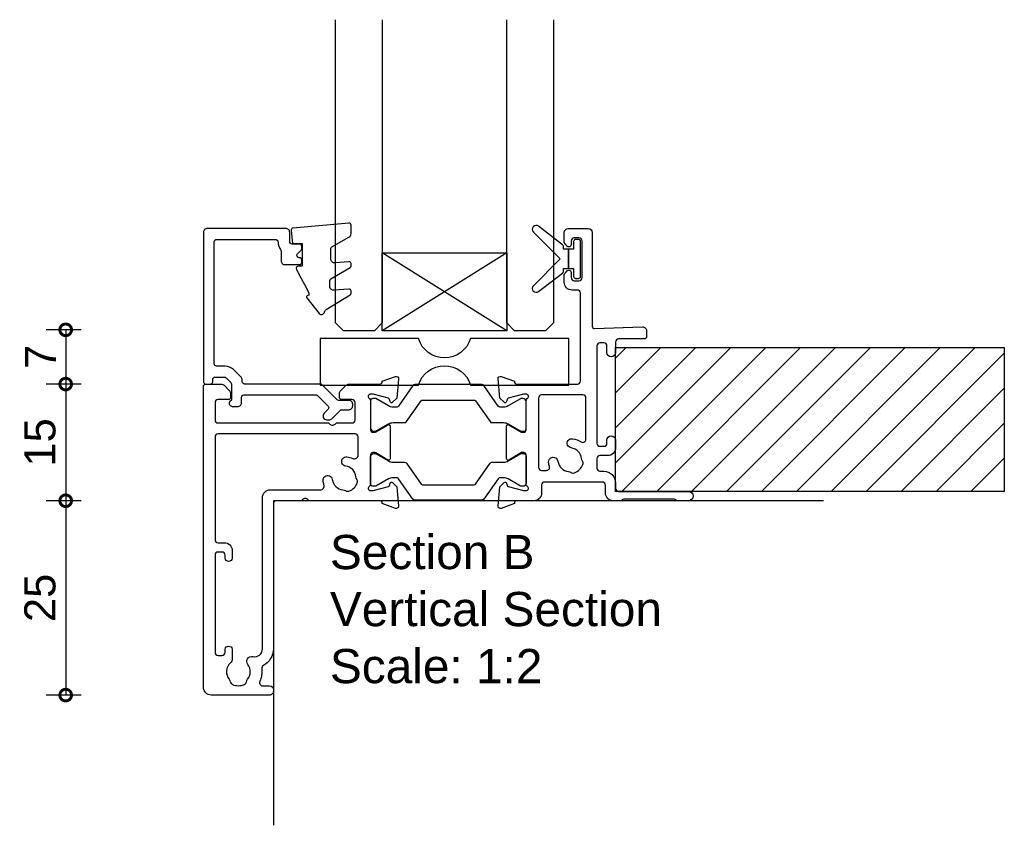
# Model space of a CAD drawing. Header units: millimetres. Extents: x 80 to 17288, y -2623 to 7492.
# Tile 81 of 125: x 9786 to 9912, y 5995 to 6098. Entities that reach past the tile are written whole.
import ezdxf

# ---------------------------------------------------------------- set-up
doc = ezdxf.new("R2010")
doc.units = ezdxf.units.MM
for name, color, linetype in [('Extrusion', 2, 'Continuous'), ('Glass', 140, 'Continuous'), ('Gray', 8, 'Continuous'), ('Gussets', 1, 'Continuous'), ('polyamide', 6, 'Continuous')]:
    doc.layers.add(name, color=color, linetype=linetype)
doc.layers.add('UNO-Dark Grey', color=7, linetype='Continuous', lineweight=13, true_color=0x44474e)
doc.styles.add('UNO Text', font='arial.ttf')
doc.dimstyles.new('UNO', dxfattribs={"dimtxt": 2, "dimasz": 1.5, "dimexe": 1.25, "dimexo": 0.625, "dimtad": 1, "dimdec": 1, "dimzin": 9, "dimtxsty": 'UNO Text', "dimblk": 'DOTSMALL', "dimcen": 2.5, "dimadec": 0, "dimazin": 0, "dimtfac": 1, "dimtdec": 1, "dimtmove": 0, "dimatfit": 3, "dimfxl": 1, "dimfxlon": 1, "dimarcsym": 0})

# ---------------------------------------------------------------- blocks, each defined once
blk = doc.blocks.new('BACKSEAL1.5')
at = {"layer": 'Gussets'}
for points in [[(-0.35, -2.9), (0.3, -2.9), (0.3, -1.65), (0.3, -0.4), (-0.35, -0.4), (-0.35, -0.02, 0.233448), (-0.45, 0.18), (-3.55, 2.55, 0.936585), (-4.2, 1.8), (-0.75, -1.65), (-4.2, -5.1, 0.936585), (-3.55, -5.85), (-0.45, -3.48, 0.233448), (-0.35, -3.28)], [(1.6, 0.85), (1.2, 0.85, 0.414214), (0.95, 0.6), (0.95, -0.4), (0.3, -0.4), (0.3, -1.65), (0.3, -2.9), (0.95, -2.9), (0.95, -3.9, 0.414214), (1.2, -4.15), (1.6, -4.15, 0.414214), (1.85, -3.9), (1.85, -1.65), (1.85, 0.6, 0.414214)]]:
    blk.add_lwpolyline(points, format="xyb", close=True, dxfattribs=at)
blk = doc.blocks.new('521000')
at = {"layer": 'Extrusion'}
for points in [[(51, 28.8), (51.5, 28.8, -0.414214), (53, 27.3), (53, 26.6, 0.414214), (53.4, 26.2), (62.41, 26.2, -0.986364), (62.41, 25), (61, 25, -0.198912), (60.79, 25.09), (60.77, 25.11, 0.198912), (60.55, 25.2), (54.07, 25.2, 0.198912), (53.86, 25.11), (53.84, 25.09, -0.198962), (53.63, 25), (52.7, 25, -0.41415), (51.7, 26), (51.7, 27, 0.414214), (51.3, 27.4), (43.9, 27.4, 0.414214), (43.5, 27), (43.5, 26, -0.41422), (42.5, 25), (40.3, 25, 0.414157), (40, 24.7), (40, 24.64), (38.3, 24.02, -0.548619), (37.9, 24.33), (38.12, 26.8), (38.66, 27.34, -0.57735), (38.99, 27.25), (39.07, 26.97, 0.267949), (39.21, 26.83), (41.16, 26.31, 0.065543), (41.24, 26.3), (41.5, 26.3, 0.767227), (41.65, 26.86, -0.267949), (41.5, 27.12), (41.5, 30.9, 0.414214), (41.2, 31.2), (40.89, 31.2), (39.3, 30.23, -0.579702), (39, 30.4), (39, 34.6, -0.576766), (39.3, 34.77), (40.89, 33.8), (41.2, 33.8, 0.414214), (41.5, 34.1), (41.5, 37.88, -0.267949), (41.65, 38.14, 0.767227), (41.5, 38.7), (41.24, 38.7, 0.065543), (41.16, 38.69), (39.21, 38.17, 0.267949), (39.07, 38.02), (38.99, 37.75, -0.57735), (38.66, 37.66), (38.12, 38.2), (37.9, 40.67, -0.548619), (38.3, 40.98), (40, 40.36), (40, 40.3, 0.414157), (40.3, 40), (48.1, 40, 0.414217), (48.5, 40.4), (48.5, 51.7, 0.414214), (48.1, 52.1), (47.4, 52.1, -0.414193), (46.4, 53.1), (46.4, 53.97, -0.2), (46.55, 54.32), (46.79, 54.56, -0.2), (47, 54.65, -0.41), (47.3, 54.35), (47.3, 53.7, 0.414189), (47.7, 53.3), (48.3, 53.3, 0.414214), (48.7, 53.7), (48.7, 58.4, 0.414214), (48.3, 58.8), (47.7, 58.8, 0.41418), (47.3, 58.4), (47.3, 58.1), (47.3, 57.95, -0.41), (47, 57.65, -0.2), (46.79, 57.74), (46.55, 57.98, -0.2), (46.4, 58.33), (46.4, 59.5, -0.41), (46.9, 60), (49.5, 60, -0.41), (50, 59.5), (50, 47.44, 0.425129), (50.31, 47.14), (56.45, 47.36, -0.4453), (57, 46.87), (57, 46.1, -0.414214), (56.7, 45.8), (53.4, 45.8, 0.41428), (53, 45.4), (53, 44.05, -1), (51.9, 44.05), (51.9, 44.9, 0.414129), (51.5, 45.3), (51, 45.3, 0.414234), (50.6, 44.9), (50.6, 32.4, 0.414214), (51, 32), (51.5, 32, 0.414205), (51.9, 32.4), (51.9, 32.8, -0.996705), (53, 32.8), (53, 31.8, -0.414566), (52, 30.8), (51, 30.8, 0.414214), (50.6, 30.4), (50.6, 29.2, 0.414213)], [(21.5, 27.12, -0.267769), (21.35, 26.86, 0.76736), (21.5, 26.3), (21.76, 26.3, 0.065543), (21.84, 26.31), (23.79, 26.83, 0.267949), (23.93, 26.97), (24.01, 27.25, -0.57735), (24.34, 27.34), (24.88, 26.8), (25.1, 24.33, -0.548619), (24.7, 24.02), (23, 24.64), (23, 24.7, 0.414071), (22.7, 25), (13.6, 25), (13.45, 25.15, 0.414214), (12.75, 25.15), (12.6, 25), (9.4, 25, 0.414214), (9, 24.6), (9, 5.93, -0.277503), (7.71, 3.81, 0.316398), (7.5, 3.4, -0.138989), (7.26, 1.76, 0.543442), (7.63, 1.2), (8.5, 1.2, -0.414081), (9, 0.7), (9, 0.5, -0.414214), (8.5, 0), (1, 0, -0.414213), (0, 1), (0, 39.7, -0.414214), (0.3, 40), (2.29, 40, -0.198912), (2.65, 39.85), (3.35, 39.15, -0.198913), (3.5, 38.79), (3.5, 38.3, -0.414214), (3.2, 38), (1.9, 38, 0.414214), (1.5, 37.6), (1.5, 35.4, 0.414214), (1.9, 35), (16.1, 35), (16.25, 34.85, 0.414214), (16.95, 34.85), (17.1, 35), (19.1, 35, 0.414214), (19.5, 35.4), (19.5, 37.6, 0.414214), (19.1, 38), (17.8, 38, -0.414214), (17.5, 38.3), (17.5, 38.79, -0.2), (17.65, 39.15), (18.35, 39.85, -0.2), (18.71, 40), (22.7, 40, 0.414071), (23, 40.3), (23, 40.36), (24.7, 40.98, -0.548619), (25.1, 40.67), (24.88, 38.2), (24.34, 37.66, -0.57735), (24.01, 37.75), (23.93, 38.02, 0.267949), (23.79, 38.17), (21.84, 38.69, 0.065543), (21.76, 38.7), (21.5, 38.7, 0.76736), (21.35, 38.14, -0.267949), (21.5, 37.88), (21.5, 34.1, 0.414214), (21.8, 33.8), (22.02, 33.8, 0.137872), (22.17, 33.84), (23.7, 34.77, -0.585524), (24, 34.6), (24, 30.4, -0.585524), (23.7, 30.23), (22.17, 31.16, 0.137872), (22.02, 31.2), (21.8, 31.2, 0.414214), (21.5, 30.9)], [(2.7, 19.6, -0.414202), (3.7, 18.6), (3.7, 17.6, -0.889365), (2.8, 17.6), (2.8, 18, 0.414214), (2.4, 18.4), (1.9, 18.4, 0.414202), (1.5, 18), (1.5, 5.5, 0.414213), (1.9, 5.1), (2.4, 5.1, 0.414215), (2.8, 5.5), (2.8, 5.9, -0.889355), (3.7, 5.9), (3.7, 4.61, -0.219162), (3.49, 4.15, 0.403571), (3.32, 2.03, -0.12305), (3.46, 1.72, 0.239134), (3.74, 1.37, 0.221126), (5.26, 1.37, 0.239134), (5.54, 1.72, -0.12305), (5.68, 2.03, 0.347448), (5.72, 3.93, -0.702074), (6.38, 4.96, 0.481745), (7.6, 5.94), (7.6, 25.4, -0.414156), (8.6, 26.4), (15.04, 26.4, 0.513003), (15.51, 27.06, -0.048433), (15.39, 27.57, -1.000832), (16.58, 27.73, 0.348271), (17.95, 26.41, -0.12305), (18.27, 26.3, 0.239134), (18.72, 26.24, 0.221428), (19.79, 27.31, 0.239134), (19.74, 27.76, -0.12305), (19.62, 28.08, 0.348271), (18.3, 29.45, -1.000832), (18.46, 30.64, -0.070793), (19.2, 30.43, 0.541477), (19.9, 30.89), (19.9, 33.2, 0.414214), (19.5, 33.6), (1.9, 33.6, 0.414214), (1.5, 33.2), (1.5, 20, 0.414214), (1.9, 19.6)]]:
    blk.add_lwpolyline(points, format="xyb", close=True, dxfattribs=at)
blk.add_lwpolyline([(48.58, 32.57, 0.59317), (49.2, 32.9), (49.2, 38.2, 0.414223), (48.8, 38.6), (43.48, 38.6, 0.40033), (43.1, 38.2), (43.1, 29.3, 0.414214), (43.5, 28.9), (44.13, 28.9, 0.510119), (44.51, 29.42, -0.046438), (44.4, 29.92, -0.995868), (45.59, 30.07, 0.348271), (46.96, 28.75, -0.12305), (47.28, 28.63, 0.239134), (47.72, 28.58, 0.221428), (48.8, 29.65, 0.239134), (48.74, 30.1, -0.12305), (48.63, 30.42, 0.348271), (47.31, 31.79, -1.000832), (47.47, 32.98, -0.110255), (48.58, 32.57)], format="xyb", dxfattribs=at)
blk.add_lwpolyline([(21.5, 27.73), (21.5, 27.73)], close=True, dxfattribs=at)
at = {"layer": 'polyamide'}
for points in [[(21.9, 33.94), (22.11, 33.94, 0.131652), (22.21, 33.97), (23.79, 34.88, -0.131652), (24.39, 35.04), (25.88, 35.04, 0.244698), (26.13, 35.17), (28.01, 37.85, -0.244698), (28.18, 37.94), (34.82, 37.94, -0.244698), (34.99, 37.85), (36.87, 35.17, 0.244698), (37.11, 35.04), (38.61, 35.04, -0.131652), (39.21, 34.88), (40.84, 33.94), (41.2, 33.94, 0.414214), (41.5, 34.24), (41.5, 37.74, 0.414214), (41.1, 38.14), (40.89, 38.14, 0.131652), (40.79, 38.11), (39.21, 37.2, -0.131652), (38.61, 37.04), (38.16, 37.04, -0.244698), (37.91, 37.17), (36.06, 39.81, 0.244698), (35.81, 39.94), (27.19, 39.94, 0.244698), (26.94, 39.81), (25.09, 37.17, -0.103471), (25, 37.08, -0.13774), (24.84, 37.04), (24.39, 37.04, -0.131652), (23.79, 37.2), (22.16, 38.14), (21.8, 38.14, 0.414998), (21.5, 37.84), (21.5, 34.34, 0.414214)], [(21.9, 31.06), (22.11, 31.06, -0.131652), (22.21, 31.03), (23.79, 30.12, 0.131652), (24.39, 29.96), (25.88, 29.96, -0.244698), (26.13, 29.83), (28.01, 27.15, 0.244698), (28.18, 27.06), (34.82, 27.06, 0.244698), (34.99, 27.15), (36.87, 29.83, -0.244698), (37.11, 29.96), (38.61, 29.96, 0.131652), (39.21, 30.12), (40.84, 31.06), (41.2, 31.06, -0.414214), (41.5, 30.76), (41.5, 27.26, -0.414214), (41.1, 26.86), (40.89, 26.86, -0.131652), (40.79, 26.89), (39.21, 27.8, 0.131652), (38.61, 27.96), (38.16, 27.96, 0.244698), (37.91, 27.83), (36.06, 25.19, -0.244698), (35.81, 25.06), (27.19, 25.06, -0.244698), (26.94, 25.19), (25.09, 27.83, 0.103471), (25, 27.92, 0.13774), (24.84, 27.96), (24.39, 27.96, 0.131652), (23.79, 27.8), (22.16, 26.86), (21.8, 26.86, -0.414998), (21.5, 27.16), (21.5, 30.66, -0.414214)]]:
    blk.add_lwpolyline(points, format="xyb", close=True, dxfattribs=at)
blk = doc.blocks.new('_DotSmall')
at = {"color": 0, "linetype": 'ByBlock', "const_width": 0.5}
blk.add_lwpolyline([(-0.0625, 0, 1), (0.0625, 0, 1)], format="xyb", close=True, dxfattribs=at)
blk = doc.blocks.new('*D83')
at = {"color": 0, "lineweight": -2, "transparency": 16777216}
for p, q in [((9793.58, 6058.49), (9789.08, 6058.49)), ((9791.58, 6058.49), (9791.58, 6051.51)), ((9793.58, 6051.51), (9789.08, 6051.51))]:
    blk.add_line(p, q, dxfattribs=at)
at = {"layer": 'Defpoints', "color": 0, "transparency": 16777216}
for p in [(9829.39, 6058.49), (9791.58, 6051.51), (9830.74, 6051.51)]:
    blk.add_point(p, dxfattribs=at)
at = {"color": 0, "lineweight": -2, "transparency": 16777216, "xscale": 3, "yscale": 3, "zscale": 3}
for p, rotation in [((9791.58, 6058.49), 90), ((9791.58, 6051.51), 270)]:
    blk.add_blockref('_DotSmall', p, dxfattribs=dict(at, rotation=rotation))
at = {"color": 0, "transparency": 16777216, "insert": (9788.33, 6055), "char_height": 4, "attachment_point": 5, "rotation": 90, "style": 'UNO Text'}
blk.add_mtext('7', dxfattribs=at)
blk = doc.blocks.new('*D84')
at = {"color": 0, "lineweight": -2, "transparency": 16777216}
for p, q in [((9793.58, 6051.51), (9789.08, 6051.51)), ((9791.58, 6051.51), (9791.58, 6036.51)), ((9793.58, 6036.51), (9789.08, 6036.51))]:
    blk.add_line(p, q, dxfattribs=at)
at = {"layer": 'Defpoints', "color": 0, "transparency": 16777216}
for p in [(9830.74, 6051.51), (9791.58, 6036.51), (9854.55, 6036.51)]:
    blk.add_point(p, dxfattribs=at)
at = {"color": 0, "lineweight": -2, "transparency": 16777216, "xscale": 3, "yscale": 3, "zscale": 3}
for p, rotation in [((9791.58, 6051.51), 90), ((9791.58, 6036.51), 270)]:
    blk.add_blockref('_DotSmall', p, dxfattribs=dict(at, rotation=rotation))
at = {"color": 0, "transparency": 16777216, "insert": (9788.29, 6044.01), "char_height": 4, "attachment_point": 5, "rotation": 90, "style": 'UNO Text'}
blk.add_mtext('15', dxfattribs=at)
blk = doc.blocks.new('*D85')
at = {"color": 0, "lineweight": -2, "transparency": 16777216}
for p, q in [((9793.58, 6036.51), (9789.08, 6036.51)), ((9791.58, 6036.51), (9791.58, 6011.51)), ((9793.58, 6011.51), (9789.08, 6011.51))]:
    blk.add_line(p, q, dxfattribs=at)
at = {"layer": 'Defpoints', "color": 0, "transparency": 16777216}
for p in [(9854.55, 6036.51), (9791.58, 6011.51), (9813.46, 6011.51)]:
    blk.add_point(p, dxfattribs=at)
at = {"color": 0, "lineweight": -2, "transparency": 16777216, "xscale": 3, "yscale": 3, "zscale": 3}
for p, rotation in [((9791.58, 6036.51), 90), ((9791.58, 6011.51), 270)]:
    blk.add_blockref('_DotSmall', p, dxfattribs=dict(at, rotation=rotation))
at = {"color": 0, "transparency": 16777216, "insert": (9788.29, 6024.01), "char_height": 4, "attachment_point": 5, "rotation": 90, "style": 'UNO Text'}
blk.add_mtext('25', dxfattribs=at)
blk = doc.blocks.new('*U221')
at = {"layer": 'Glass'}
for p, q in [((-8, 0), (8, 10)), ((-8, 10), (8, 0))]:
    blk.add_line(p, q, dxfattribs=at)
for points in [[(-14, 40), (-14, 1), (-13, 0), (-9, 0), (-8, 1), (-8, 40)], [(8, 40), (8, 1), (9, 0), (13, 0), (14, 1), (14, 40)]]:
    blk.add_lwpolyline(points, dxfattribs=at)
blk.add_lwpolyline([(-8, 0), (8, 0), (8, 10), (-8, 10)], close=True, dxfattribs=at)
blk = doc.blocks.new('Glass Block')
at = {"ltscale": 0.5}
blk.add_lwpolyline([(-12.65, 0, 0.745356), (-19.35, 0), (-32, 0), (-32, 6), (-19.35, 6, 0.745356), (-12.65, 6), (0, 6), (0, 0)], format="xyb", close=True, dxfattribs=at)
blk = doc.blocks.new('421802')
at = {"layer": 'Extrusion'}
blk.add_lwpolyline([(9.2, 23.15, -0.400098), (9.6, 22.76, 0.145125), (9.92, 21.85, -0.157511), (10, 21.62), (10, 20.4, 0.414214), (10.5, 19.9), (12.35, 19.9, 0.414214), (12.65, 20.2), (12.65, 20.5, 0.414214), (12.35, 20.8), (12.32, 20.8, -0.668179), (12.11, 21.31), (12.5, 21.7, 0.198912), (12.65, 22.05), (12.65, 22.25, 0.414214), (12.35, 22.55), (11.4, 22.55, -0.414214), (11.1, 22.85), (11.1, 24.05, 0.414214), (10.6, 24.55), (0.5, 24.55, 0.414214), (0, 24.05), (0, 4.85, 0.414214), (0.3, 4.55), (0.9, 4.55, 0.414214), (1.2, 4.85), (1.2, 5.15, -0.414214), (1.5, 5.45), (2.7, 5.45, -0.198912), (2.91, 5.36), (3.51, 4.76, -0.198912), (3.6, 4.55), (3.6, 2.59, -0.267785), (3.45, 2.33, 0.492955), (3.39, 1.86), (3.45, 1.79, 0.198912), (3.8, 1.65), (4.4, 1.65, 0.414214), (4.9, 2.15), (4.9, 2.85, -0.414214), (5.2, 3.15), (14.4, 3.15, -0.19891), (14.75, 3), (16.03, 1.72, -0.414214), (16.03, 1.3), (15.53, 0.8, 0.668179), (15.88, -0.05), (16.17, -0.05, 0.198912), (16.52, 0.09), (17.59, 1.16, -0.198912), (17.8, 1.25), (18.7, 1.25, 0.414214), (19.2, 1.75), (19.2, 1.95, 0.414214), (18.7, 2.45), (17.4, 2.45, -0.198912), (17.19, 2.53), (15.33, 4.4, 0.198912), (14.98, 4.55), (5.3, 4.55, -0.414213), (5, 4.85), (5, 5.06, 0.198839), (4.85, 5.41), (3.86, 6.41, 0.198912), (2.8, 6.85), (1.7, 6.85, -0.414204), (1.4, 7.15), (1.4, 22.85, -0.414223), (1.7, 23.15)], format="xyb", close=True, dxfattribs=at)
blk = doc.blocks.new('*U559')
at = {"linetype": 'ByBlock'}
h = blk.add_hatch(dxfattribs=at)
h.set_pattern_fill('ANSI31', color=40)
h.set_pattern_definition([(45, (90, 9e-13), (-2.245064, 2.245064), [])])
h.paths.add_polyline_path([(-50, -18.5), (-50, 0), (0, 0), (0, -18.5)])
at = {"color": 40, "linetype": 'Continuous'}
blk.add_lwpolyline([(-50, -18.5), (-50, 0), (0, 0), (0, -18.5)], close=True, dxfattribs=at)

msp = doc.modelspace()

# ---------------------------------------------------------------- linework, layer by layer
at = {"layer": 'Gray'}
msp.add_lwpolyline([(9889.04, 6036.48), (9818.29, 6036.48), (9818.29, 5994.76)], dxfattribs=at)
at = {"layer": 'Gussets'}
msp.add_lwpolyline([(9821.82, 6065.19), (9822.28, 6064.3), (9822.83, 6063.23), (9822.86, 6062.93), (9822.72, 6062.91, 0.574588), (9822.59, 6062.59), (9824.16, 6060.59, 0.613071), (9824.85, 6060.77, -0.204408), (9825.08, 6061.09), (9828.16, 6062.97, 0.266679), (9828.28, 6063.19), (9828.28, 6063.49, 0.440011), (9828.01, 6063.74), (9826.1, 6063.57, -0.440011), (9825.56, 6064.07), (9825.56, 6064.83, -0.266679), (9825.68, 6065.04), (9828.16, 6066.49, 0.266679), (9828.28, 6066.7), (9828.28, 6067.01, 0.440011), (9828.01, 6067.25), (9826.23, 6067.1, -0.440011), (9825.68, 6067.6), (9825.68, 6068.96, -0.271081), (9825.81, 6069.18), (9828, 6070.41, 0.288187), (9828.28, 6070.86), (9828.28, 6071.97, 0.440011), (9828.01, 6072.21), (9820.81, 6071.58, 0.414214), (9820.59, 6071.31), (9820.74, 6069.59), (9821.98, 6069.59), (9821.98, 6066.69), (9821.53, 6066.69, 0.553939), (9821.26, 6066.25), (9821.82, 6065.19), (9822.28, 6064.3)], format="xyb", dxfattribs=at)

# ---------------------------------------------------------------- block references
at = {"xscale": -1}
for name, p in [('*U221', (9840.3, 6058.38)), ('Glass Block', (9824.3, 6051.38))]:
    msp.add_blockref(name, p, dxfattribs=at)
for name, p in [('521000', (9809.29, 6011.51)), ('421802', (9809.29, 6046.97))]:
    msp.add_blockref(name, p)
at = {"rotation": 180}
msp.add_blockref('*U559', (9862.29, 6037.71), dxfattribs=at)
at = {"layer": 'Gussets'}
msp.add_blockref('BACKSEAL1.5', (9855.94, 6069.26), dxfattribs=at)

# ---------------------------------------------------------------- texts
at = {"layer": 'UNO-Dark Grey', "insert": (9825.56, 6032.11), "char_height": 4.4, "attachment_point": 1, "style": 'UNO Text'}
msp.add_mtext_dynamic_manual_height_columns('Section B\\PVertical Section\\PScale: 1:2', width=159.8073, gutter_width=12.5, heights=[64.85], dxfattribs=at)

# ---------------------------------------------------------------- dimensions: what is measured, and where the dimension line sits
for base, p1, p2, picture, middle in [((9791.58, 6051.51), (9829.39, 6058.49), (9830.74, 6051.51), '*D83', (9788.33, 6055)), ((9791.58, 6036.51), (9830.74, 6051.51), (9854.55, 6036.51), '*D84', (9788.29, 6044.01)), ((9791.58, 6011.51), (9854.55, 6036.51), (9813.46, 6011.51), '*D85', (9788.29, 6024.01))]:
    dim = msp.add_linear_dim(base=base, p1=p1, p2=p2, angle=90, dimstyle='UNO')
    dim.commit()
    dim.dimension.update_dxf_attribs({"geometry": picture, "text_midpoint": middle})

doc.saveas('drawing.dxf')
